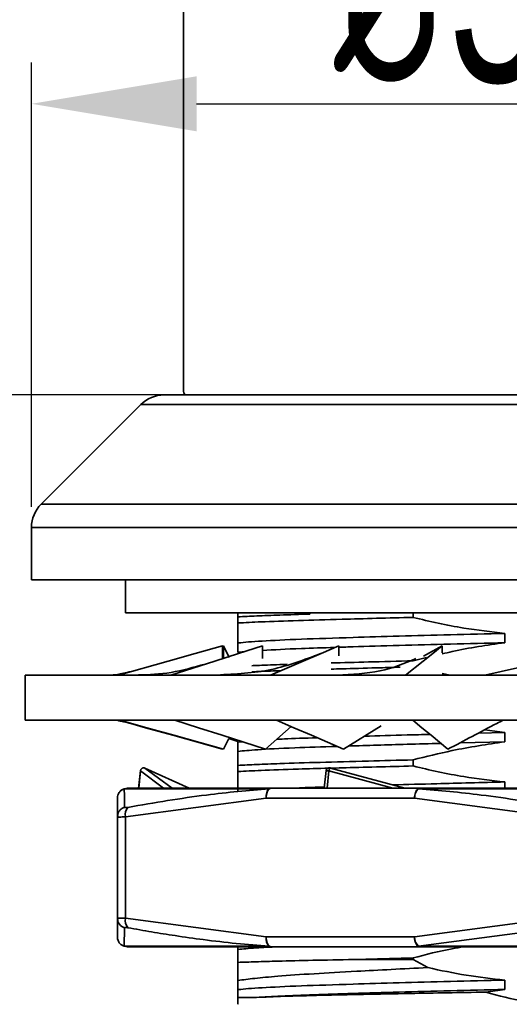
# Model space of a CAD drawing. Header units: millimetres. Extents: x 3024 to 3431, y 1577 to 1865.
# Tile 5 of 13: x 3104 to 3119, y 1758 to 1788. Entities that reach past the tile are written whole.
import ezdxf

# ---------------------------------------------------------------- set-up
doc = ezdxf.new("R2010")
doc.units = ezdxf.units.MM
doc.layers.add('尺寸线层', color=3, linetype='Continuous', lineweight=18)
doc.layers.add('粗实线层', color=7, linetype='Continuous', lineweight=35)
doc.styles.add('标准', font='txt', dxfattribs={"width": 0.667})
doc.dimstyles.new('对齐', dxfattribs={"dimtxt": 3, "dimasz": 2.5, "dimexe": 1.25, "dimexo": 0.625, "dimtad": 1, "dimdsep": 46, "dimtxsty": '标准', "dimcen": 2.5, "dimclrd": 3, "dimclre": 3, "dimclrt": 3, "dimadec": 0, "dimazin": 0, "dimtfac": 1, "dimtmove": 0, "dimatfit": 3, "dimfxl": 1, "dimarcsym": 0})

# ---------------------------------------------------------------- blocks, each defined once
blk = doc.blocks.new('*D21')
at = {"layer": 'Defpoints', "color": 0, "transparency": 16777216}
for p in [(3090.75, 1752.586), (3105.367, 1752.586), (3095.326, 1745.586)]:
    blk.add_point(p, dxfattribs=at)
at = {"layer": '尺寸线层', "color": 3, "linetype": 'Continuous', "lineweight": -2, "transparency": 16777216}
for p, q in [((3090.75, 1757.586), (3090.75, 1762.586)), ((3104.742, 1752.586), (3089.5, 1752.586)), ((3090.75, 1745.586), (3090.75, 1752.586)), ((3094.701, 1745.586), (3089.5, 1745.586)), ((3090.75, 1740.586), (3090.75, 1735.586))]:
    blk.add_line(p, q, dxfattribs=at)
at = {"layer": '尺寸线层', "color": 3, "transparency": 16777216}
for points in [[(3089.917, 1757.586), (3091.584, 1757.586), (3090.75, 1752.586)], [(3089.917, 1740.586), (3091.584, 1740.586), (3090.75, 1745.586)]]:
    blk.add_solid(points, dxfattribs=at)
at = {"layer": '尺寸线层', "color": 3, "transparency": 16777216, "insert": (3087.125, 1749.086), "char_height": 6, "attachment_point": 5, "rotation": 90, "style": '标准'}
blk.add_mtext('7', dxfattribs=at)
blk = doc.blocks.new('*D22')
at = {"layer": 'Defpoints', "color": 0, "transparency": 16777216}
for p in [(3104.226, 1770.786), (3076.47, 1745.586), (3095.326, 1745.586)]:
    blk.add_point(p, dxfattribs=at)
at = {"layer": '尺寸线层', "color": 3, "linetype": 'Continuous', "lineweight": -2, "transparency": 16777216}
for p, q in [((3103.601, 1770.786), (3075.22, 1770.786)), ((3076.47, 1765.786), (3076.47, 1750.586)), ((3094.701, 1745.586), (3075.22, 1745.586))]:
    blk.add_line(p, q, dxfattribs=at)
at = {"layer": '尺寸线层', "color": 3, "transparency": 16777216}
for points in [[(3075.637, 1765.786), (3077.304, 1765.786), (3076.47, 1770.786)], [(3075.637, 1750.586), (3077.304, 1750.586), (3076.47, 1745.586)]]:
    blk.add_solid(points, dxfattribs=at)
at = {"layer": '尺寸线层', "color": 3, "transparency": 16777216, "insert": (3072.845, 1758.186), "char_height": 6, "attachment_point": 5, "rotation": 90, "style": '标准'}
blk.add_mtext('25', dxfattribs=at)
blk = doc.blocks.new('*D23')
at = {"layer": 'Defpoints', "color": 0, "transparency": 16777216}
for p in [(3136.426, 1785.204), (3104.226, 1772.372), (3136.426, 1772.372)]:
    blk.add_point(p, dxfattribs=at)
at = {"layer": '尺寸线层', "color": 3, "linetype": 'Continuous', "lineweight": -2, "transparency": 16777216}
for p, q in [((3104.226, 1772.997), (3104.226, 1786.454)), ((3136.426, 1772.997), (3136.426, 1786.454)), ((3109.226, 1785.204), (3131.426, 1785.204))]:
    blk.add_line(p, q, dxfattribs=at)
at = {"layer": '尺寸线层', "color": 3, "transparency": 16777216}
for points in [[(3109.226, 1786.037), (3109.226, 1784.37), (3104.226, 1785.204)], [(3131.426, 1786.037), (3131.426, 1784.37), (3136.426, 1785.204)]]:
    blk.add_solid(points, dxfattribs=at)
at = {"layer": '尺寸线层', "color": 3, "transparency": 16777216, "insert": (3120.326, 1788.829), "char_height": 6, "attachment_point": 5, "style": '标准'}
blk.add_mtext('{\\fISOCPEUR|b0|i0|c134|p34;%%C}32.2', dxfattribs=at)
blk = doc.blocks.new('*D25')
at = {"layer": 'Defpoints', "color": 0, "transparency": 16777216}
for p in [(3076.47, 1809.386), (3113.812, 1809.386), (3104.226, 1770.786)]:
    blk.add_point(p, dxfattribs=at)
at = {"layer": '尺寸线层', "color": 3, "linetype": 'Continuous', "lineweight": -2, "transparency": 16777216}
for p, q in [((3113.187, 1809.386), (3075.22, 1809.386)), ((3076.47, 1775.786), (3076.47, 1804.386)), ((3103.601, 1770.786), (3075.22, 1770.786))]:
    blk.add_line(p, q, dxfattribs=at)
at = {"layer": '尺寸线层', "color": 3, "transparency": 16777216}
for points in [[(3075.637, 1804.386), (3077.304, 1804.386), (3076.47, 1809.386)], [(3075.637, 1775.786), (3077.304, 1775.786), (3076.47, 1770.786)]]:
    blk.add_solid(points, dxfattribs=at)
at = {"layer": '尺寸线层', "color": 3, "transparency": 16777216, "insert": (3072.845, 1790.086), "char_height": 6, "attachment_point": 5, "rotation": 90, "style": '标准'}
blk.add_mtext('38.6', dxfattribs=at)
blk = doc.blocks.new('*D27')
at = {"layer": 'Defpoints', "color": 0, "transparency": 16777216}
for p in [(3089.195, 1776.386), (3108.926, 1776.386), (3104.226, 1770.786)]:
    blk.add_point(p, dxfattribs=at)
at = {"layer": '尺寸线层', "color": 3, "linetype": 'Continuous', "lineweight": -2, "transparency": 16777216}
for p, q in [((3089.195, 1781.386), (3089.195, 1786.386)), ((3108.301, 1776.386), (3087.945, 1776.386)), ((3089.195, 1770.786), (3089.195, 1776.386)), ((3103.601, 1770.786), (3087.945, 1770.786)), ((3089.195, 1765.786), (3089.195, 1760.786))]:
    blk.add_line(p, q, dxfattribs=at)
at = {"layer": '尺寸线层', "color": 3, "transparency": 16777216}
for points in [[(3088.362, 1781.386), (3090.029, 1781.386), (3089.195, 1776.386)], [(3088.362, 1765.786), (3090.029, 1765.786), (3089.195, 1770.786)]]:
    blk.add_solid(points, dxfattribs=at)
at = {"layer": '尺寸线层', "color": 3, "transparency": 16777216, "insert": (3085.57, 1773.586), "char_height": 6, "attachment_point": 5, "rotation": 90, "style": '标准'}
blk.add_mtext('6', dxfattribs=at)

msp = doc.modelspace()

# ---------------------------------------------------------------- linework, layer by layer
at = {"layer": '粗实线层'}
for p, q in [((3108.826, 1808.386), (3108.826, 1776.486)), ((3107.533, 1776.093), (3104.518, 1773.079)), ((3107.533, 1776.093), (3133.118, 1776.093)), ((3104.518, 1773.079), (3136.133, 1773.079)), ((3104.226, 1772.372), (3104.226, 1770.786)), ((3104.226, 1772.372), (3136.426, 1772.372)), ((3104.226, 1770.786), (3120.326, 1770.786)), ((3107.076, 1770.786), (3107.076, 1769.786)), ((3107.076, 1769.786), (3133.576, 1769.786)), ((3110.476, 1769.786), (3110.476, 1769.665)), ((3110.476, 1769.665), (3110.476, 1769.48)), ((3112.653, 1769.786), (3112.653, 1769.749)), ((3115.776, 1769.648), (3115.776, 1769.786)), ((3118.554, 1768.881), (3118.554, 1769.163)), ((3110.004, 1768.401), (3110.004, 1768.788)), ((3110.036, 1768.788), (3110.004, 1768.779)), ((3110.036, 1768.411), (3110.036, 1768.788)), ((3110.036, 1768.788), (3110.212, 1768.434)), ((3110.476, 1768.871), (3110.476, 1768.589)), ((3111.217, 1768.407), (3111.217, 1768.788)), ((3113.529, 1768.489), (3113.529, 1768.788)), ((3116.661, 1768.788), (3116.093, 1768.469)), ((3116.661, 1768.574), (3116.661, 1768.788)), ((3115.776, 1768.333), (3116.184, 1768.429)), ((3115.776, 1768.331), (3115.776, 1768.333)), ((3104.037, 1767.903), (3104.037, 1766.538)), ((3136.615, 1767.903), (3104.037, 1767.903)), ((3116.895, 1767.903), (3116.661, 1767.948)), ((3118.933, 1768.123), (3117.948, 1767.903)), ((3104.037, 1766.538), (3136.615, 1766.538)), ((3113.669, 1765.654), (3114.813, 1766.368)), ((3111.309, 1765.654), (3112.082, 1766.347)), ((3117.758, 1766.143), (3118.554, 1766.163)), ((3118.554, 1766.163), (3117.945, 1766.242)), ((3118.554, 1765.881), (3118.554, 1766.163)), ((3110.036, 1765.654), (3110.198, 1765.979)), ((3110.198, 1765.979), (3110.476, 1765.89)), ((3110.476, 1765.871), (3110.6, 1765.882)), ((3110.476, 1765.871), (3110.476, 1765.589)), ((3118.554, 1765.881), (3117.198, 1765.847)), ((3110.004, 1765.663), (3110.004, 1765.654)), ((3110.476, 1765.165), (3110.476, 1764.98)), ((3115.776, 1765.148), (3115.776, 1765.333)), ((3107.521, 1765.009), (3107.468, 1764.469)), ((3107.524, 1765.001), (3107.473, 1764.472)), ((3108.224, 1764.472), (3107.524, 1765.001)), ((3107.659, 1765.085), (3108.48, 1764.472)), ((3108.999, 1764.472), (3107.659, 1765.085)), ((3113.147, 1765.009), (3113.09, 1764.472)), ((3113.228, 1765.001), (3113.174, 1764.472)), ((3115.164, 1764.472), (3113.228, 1765.001)), ((3113.273, 1765.085), (3115.53, 1764.472)), ((3118.554, 1764.472), (3118.554, 1764.663)), ((3107.034, 1764.458), (3107.126, 1764.472)), ((3107.035, 1764.458), (3107.126, 1764.472)), ((3111.418, 1764.458), (3107.035, 1764.458)), ((3111.479, 1764.472), (3111.418, 1764.458)), ((3111.479, 1764.472), (3111.433, 1764.458)), ((3115.972, 1764.472), (3111.479, 1764.472)), ((3115.927, 1764.458), (3115.972, 1764.472)), ((3115.942, 1764.458), (3115.972, 1764.472)), ((3124.709, 1764.458), (3115.942, 1764.458)), ((3106.826, 1763.61), (3106.826, 1764.172)), ((3111.329, 1764.172), (3107.076, 1763.61)), ((3115.822, 1764.172), (3111.329, 1764.172)), ((3120.076, 1763.61), (3115.822, 1764.172)), ((3106.826, 1763.61), (3106.84, 1763.701)), ((3106.843, 1763.603), (3106.826, 1763.61)), ((3106.826, 1760.535), (3106.826, 1763.61)), ((3106.826, 1763.61), (3106.843, 1763.603)), ((3107.076, 1763.61), (3107.076, 1760.535)), ((3106.826, 1760.535), (3106.843, 1760.542)), ((3106.826, 1759.972), (3106.826, 1760.535)), ((3107.076, 1760.535), (3111.329, 1759.972)), ((3115.822, 1759.972), (3120.076, 1760.535)), ((3107.045, 1760.25), (3107.034, 1759.687)), ((3120.225, 1760.25), (3115.942, 1759.687)), ((3115.822, 1759.972), (3111.329, 1759.972)), ((3107.034, 1759.687), (3107.126, 1759.672)), ((3110.476, 1759.672), (3110.476, 1759.589)), ((3111.479, 1759.672), (3115.972, 1759.672)), ((3115.942, 1759.687), (3115.972, 1759.672)), ((3110.476, 1759.199), (3110.476, 1758.65)), ((3113.979, 1759.286), (3115.776, 1759.333)), ((3113.979, 1759.286), (3115.776, 1759.286)), ((3115.776, 1759.286), (3115.776, 1759.333)), ((3116.225, 1759.04), (3115.776, 1759.286)), ((3110.476, 1758.65), (3110.476, 1758.371)), ((3118.554, 1758.381), (3118.554, 1758.663)), ((3110.476, 1758.371), (3110.476, 1758.138)), ((3117.977, 1758.299), (3118.554, 1758.381)), ((3111.033, 1758.138), (3110.476, 1758.138))]:
    msp.add_line(p, q, dxfattribs=at)
at = {"layer": '粗实线层', "flags": 128}
for points in [[(3110.004, 1768.788), (3109.185, 1768.557), (3108.366, 1768.327), (3106.863, 1767.903)], [(3111.217, 1768.788), (3110.494, 1768.557), (3109.771, 1768.327), (3108.445, 1767.903)], [(3113.529, 1768.788), (3112.99, 1768.557), (3112.45, 1768.327), (3111.46, 1767.903)], [(3116.661, 1768.788), (3116.37, 1768.557), (3116.079, 1768.327), (3115.545, 1767.903)], [(3106.904, 1766.538), (3107.721, 1766.308), (3108.537, 1766.077), (3110.036, 1765.654)], [(3107.231, 1766.435), (3107.682, 1766.308), (3108.501, 1766.077), (3110.004, 1765.654)], [(3108.564, 1766.538), (3109.28, 1766.308), (3109.996, 1766.077), (3111.309, 1765.654)], [(3111.643, 1766.538), (3112.171, 1766.308), (3112.7, 1766.077), (3113.669, 1765.654)], [(3115.769, 1766.538), (3116.046, 1766.308), (3116.324, 1766.077), (3116.832, 1765.654)], [(3115.972, 1759.672), (3115.943, 1759.678), (3115.915, 1759.695), (3115.889, 1759.723), (3115.866, 1759.76), (3115.847, 1759.806), (3115.833, 1759.858), (3115.825, 1759.914), (3115.822, 1759.972)]]:
    msp.add_lwpolyline(points, dxfattribs=at)
at = {"layer": '粗实线层'}
for centre, radius, start, end in [((3108.24, 1775.386), 1, 90, 135), ((3108.926, 1776.486), 0.1, 180, 270), ((3105.226, 1772.372), 1, 135, 180), ((3113.244, 1764.995), 0.1, 75.1938, 180), ((3107.363, 1763.69), 0.298, 136.7199, 195.7023), ((3107.122, 1760.537), 0.297, 180.2395, 254.8817), ((3107.363, 1760.455), 0.298, 164.2977, 223.2801), ((3107.124, 1759.972), 0.299, 180.0016, 202.2936), ((3111.659, 1759.919), 0.334, 170.7603, 223.9009), ((3116.191, 1759.96), 0.37, 178.0581, 227.5633), ((3111.48, 1759.81), 0.137, 243.2438, 269.6736), ((3111.48, 1759.757), 0.0845, 236.3116, 269.1257)]:
    msp.add_arc(centre, radius, start, end, dxfattribs=at)
for points, knots in [([(3120.326, 1776.386), (3119.851, 1776.386), (3118.886, 1776.386), (3117.44, 1776.386), (3116.117, 1776.386), (3114.941, 1776.386), (3113.567, 1776.386), (3112.316, 1776.386), (3111.239, 1776.386), (3110.532, 1776.386), (3109.932, 1776.386), (3109.396, 1776.386), (3108.971, 1776.386), (3108.691, 1776.386), (3108.656, 1776.386), (3108.64, 1776.386), (3108.64, 1776.386), (3108.64, 1776.386), (3108.64, 1776.386), (3108.506, 1776.386), (3108.373, 1776.386), (3108.24, 1776.386)], [0, 0, 0, 0, 0.077637, 0.157682, 0.239994, 0.304318, 0.368672, 0.499912, 0.565606, 0.631328, 0.695653, 0.760006, 0.842293, 0.922344, 1, 1, 1, 1, 1, 1, 1.616012, 1.616012, 1.616012, 1.616012]), ([(3108.926, 1776.386), (3108.962, 1776.386), (3109.038, 1776.386), (3109.564, 1776.386), (3110.185, 1776.386), (3110.772, 1776.386), (3111.461, 1776.386), (3112.512, 1776.386), (3113.732, 1776.386), (3115.073, 1776.386), (3116.443, 1776.386), (3118.198, 1776.386), (3120.326, 1776.386), (3122.453, 1776.386), (3124.208, 1776.386), (3125.579, 1776.386), (3126.581, 1776.386), (3127.526, 1776.386), (3128.691, 1776.386), (3129.682, 1776.386), (3130.466, 1776.386), (3131.087, 1776.386), (3131.613, 1776.386), (3131.689, 1776.386), (3131.726, 1776.386)], [0, 0, 0, 0, 0.058229, 0.119945, 0.152135, 0.18431, 0.217184, 0.250044, 0.31569, 0.34788, 0.380055, 0.441771, 0.5, 0.558229, 0.619945, 0.652135, 0.68431, 0.717184, 0.750044, 0.81569, 0.84788, 0.880055, 0.941771, 1, 1, 1, 1]), ([(3110.476, 1769.665), (3110.658, 1769.674), (3111.026, 1769.693), (3111.751, 1769.721), (3112.342, 1769.739), (3112.653, 1769.749)], [0, 0, 0, 0, 0.3185955, 0.6412981, 1, 1, 1, 1]), ([(3115.776, 1769.648), (3115.402, 1769.638), (3114.649, 1769.62), (3113.465, 1769.588), (3112.258, 1769.553), (3111.202, 1769.516), (3110.698, 1769.491), (3110.476, 1769.48)], [0, 0, 0, 0, 0.1639771, 0.3301956, 0.5658993, 0.8084382, 1, 1, 1, 1]), ([(3118.554, 1769.163), (3118.139, 1769.211), (3117.464, 1769.288), (3116.539, 1769.465), (3116.03, 1769.587), (3115.776, 1769.648)], [0, 0, 0, 0, 0.443937, 0.721734, 1, 1, 1, 1]), ([(3110.476, 1769.48), (3110.476, 1769.367), (3110.476, 1769.112), (3110.476, 1768.958), (3110.476, 1768.871)], [0, 0, 0, 0, 0.440151, 1, 1, 1, 1]), ([(3110.476, 1768.871), (3110.486, 1768.873), (3110.636, 1768.892), (3111.13, 1768.932), (3112.318, 1768.988), (3113.779, 1769.035), (3115.338, 1769.08), (3116.887, 1769.122), (3117.999, 1769.149), (3118.554, 1769.163)], [0, 0, 0, 0, 0.013578, 0.203971, 0.393642, 0.579217, 0.718648, 0.859589, 1, 1, 1, 1]), ([(3118.554, 1768.881), (3117.998, 1768.867), (3116.884, 1768.84), (3115.35, 1768.798), (3114.195, 1768.765), (3113.671, 1768.748), (3113.529, 1768.743)], [0, 0, 0, 0, 0.297316, 0.595753, 0.890993, 1, 1, 1, 1]), ([(3116.661, 1768.542), (3116.76, 1768.566), (3117.384, 1768.717), (3118.02, 1768.806), (3118.554, 1768.881)], [0, 0, 0, 0, 0.160113, 1, 1, 1, 1]), ([(3112.972, 1768.55), (3112.485, 1768.365), (3111.481, 1767.984), (3110.397, 1767.931), (3109.838, 1767.903)], [0, 0, 0, 0, 0.4844011, 1, 1, 1, 1]), ([(3110.64, 1768.604), (3110.589, 1768.6), (3110.519, 1768.595), (3110.485, 1768.59), (3110.476, 1768.589)], [0, 0, 0, 0, 0.726529, 1, 1, 1, 1]), ([(3113.414, 1768.739), (3113.058, 1768.728), (3112.144, 1768.699), (3111.568, 1768.668), (3111.217, 1768.65)], [0, 0, 0, 0, 0.3897109, 1, 1, 1, 1]), ([(3109.488, 1768.236), (3109.138, 1768.137), (3108.431, 1767.938), (3107.786, 1767.915), (3107.461, 1767.904)], [0, 0, 0, 0, 0.495574, 1, 1, 1, 1]), ([(3110.894, 1768.185), (3110.945, 1768.187), (3111.186, 1768.199), (3111.537, 1768.213), (3111.894, 1768.224), (3111.969, 1768.227)], [0, 0, 0, 0, 0.17309, 0.825728, 1, 1, 1, 1]), ([(3113.296, 1768.267), (3113.664, 1768.278), (3114.426, 1768.299), (3115.316, 1768.321), (3115.776, 1768.333)], [0, 0, 0, 0, 0.4828526, 1, 1, 1, 1]), ([(3115.861, 1768.401), (3115.516, 1768.256), (3114.831, 1767.968), (3113.929, 1767.925), (3113.481, 1767.903)], [0, 0, 0, 0, 0.503494, 1, 1, 1, 1]), ([(3107.24, 1768.01), (3107.081, 1767.973), (3106.771, 1767.901), (3106.72, 1767.903), (3106.695, 1767.904)], [0, 0, 0, 0, 0.5136152, 1, 1, 1, 1]), ([(3111.766, 1768.034), (3111.557, 1768.027), (3111.224, 1768.016), (3110.99, 1768.004), (3110.903, 1768)], [0, 0, 0, 0, 0.627573, 1, 1, 1, 1]), ([(3115.383, 1768.138), (3115.144, 1768.132), (3114.528, 1768.116), (3113.819, 1768.097), (3113.406, 1768.085), (3113.298, 1768.082)], [0, 0, 0, 0, 0.3199331, 0.82294, 1, 1, 1, 1]), ([(3106.839, 1766.522), (3106.846, 1766.521), (3106.907, 1766.515), (3107.083, 1766.471), (3107.24, 1766.432)], [0, 0, 0, 0, 0.107767, 1, 1, 1, 1]), ([(3116.832, 1765.654), (3117.322, 1765.915), (3117.873, 1766.209), (3118.445, 1766.505), (3118.51, 1766.538)], [0, 0, 0, 0, 0.8876744, 1, 1, 1, 1]), ([(3114.302, 1766.049), (3114.72, 1766.062), (3115.343, 1766.08), (3116.056, 1766.099), (3116.29, 1766.105)], [0, 0, 0, 0, 0.671535, 1, 1, 1, 1]), ([(3111.643, 1765.953), (3111.719, 1765.957), (3112.036, 1765.975), (3112.507, 1765.992), (3112.866, 1766.004)], [0, 0, 0, 0, 0.239895, 1, 1, 1, 1]), ([(3116.618, 1765.832), (3116.272, 1765.823), (3115.257, 1765.796), (3114.395, 1765.77), (3113.828, 1765.753)], [0, 0, 0, 0, 0.341129, 1, 1, 1, 1]), ([(3115.776, 1765.333), (3116.17, 1765.432), (3117.086, 1765.662), (3118.021, 1765.801), (3118.554, 1765.881)], [0, 0, 0, 0, 0.4296537, 1, 1, 1, 1]), ([(3113.469, 1765.741), (3113.026, 1765.727), (3112.043, 1765.695), (3111.007, 1765.642), (3110.648, 1765.606), (3110.476, 1765.589)], [0, 0, 0, 0, 0.297515, 0.661551, 1, 1, 1, 1]), ([(3110.476, 1765.589), (3110.476, 1765.549), (3110.476, 1765.484), (3110.476, 1765.329), (3110.476, 1765.22), (3110.476, 1765.165)], [0, 0, 0, 0, 0.432945, 0.71627, 1, 1, 1, 1]), ([(3110.476, 1765.165), (3110.658, 1765.174), (3111.025, 1765.193), (3111.837, 1765.224), (3112.943, 1765.258), (3114.312, 1765.296), (3115.319, 1765.321), (3115.776, 1765.333)], [0, 0, 0, 0, 0.15935, 0.320754, 0.556459, 0.798999, 1, 1, 1, 1]), ([(3107.659, 1765.085), (3107.653, 1765.087), (3107.641, 1765.091), (3107.621, 1765.092), (3107.597, 1765.088), (3107.575, 1765.078), (3107.555, 1765.062), (3107.539, 1765.043), (3107.529, 1765.022), (3107.526, 1765.008), (3107.524, 1765.001)], [0, 0, 0, 0, 0.105355, 0.222323, 0.352719, 0.496693, 0.629177, 0.761936, 0.892697, 1, 1, 1, 1]), ([(3113.22, 1765.08), (3112.907, 1765.071), (3112.129, 1765.049), (3111.205, 1765.016), (3110.699, 1764.991), (3110.476, 1764.98)], [0, 0, 0, 0, 0.273228, 0.679287, 1, 1, 1, 1]), ([(3110.476, 1764.98), (3110.476, 1764.867), (3110.476, 1764.612), (3110.476, 1764.458), (3110.476, 1764.371)], [0, 0, 0, 0, 0.440151, 1, 1, 1, 1]), ([(3113.228, 1765.001), (3113.221, 1765.002), (3113.206, 1765.003), (3113.186, 1765.005), (3113.168, 1765.006), (3113.153, 1765.006), (3113.145, 1765.006), (3113.144, 1765.005), (3113.147, 1765.003), (3113.153, 1765.002), (3113.156, 1765.001)], [0, 0, 0, 0, 0.118731, 0.23691, 0.369999, 0.502721, 0.647216, 0.766903, 0.888947, 1, 1, 1, 1]), ([(3113.273, 1765.085), (3113.273, 1765.087), (3113.271, 1765.091), (3113.268, 1765.092), (3113.262, 1765.088), (3113.256, 1765.078), (3113.249, 1765.062), (3113.241, 1765.043), (3113.234, 1765.022), (3113.23, 1765.008), (3113.228, 1765.001)], [0, 0, 0, 0, 0.105357, 0.222324, 0.352717, 0.496687, 0.629173, 0.761934, 0.892697, 1, 1, 1, 1]), ([(3115.776, 1765.148), (3115.404, 1765.138), (3114.655, 1765.12), (3113.815, 1765.097), (3113.397, 1765.085), (3113.285, 1765.082)], [0, 0, 0, 0, 0.4193597, 0.8444518, 1, 1, 1, 1]), ([(3118.554, 1764.663), (3118.139, 1764.711), (3117.464, 1764.788), (3116.539, 1764.965), (3116.03, 1765.087), (3115.776, 1765.148)], [0, 0, 0, 0, 0.443937, 0.721734, 1, 1, 1, 1]), ([(3115.157, 1764.574), (3115.594, 1764.586), (3116.643, 1764.616), (3117.85, 1764.646), (3118.554, 1764.663)], [0, 0, 0, 0, 0.416719, 1, 1, 1, 1]), ([(3107.035, 1764.458), (3107.001, 1764.443), (3106.943, 1764.418), (3106.878, 1764.348), (3106.834, 1764.267), (3106.828, 1764.204), (3106.826, 1764.172)], [0, 0, 0, 0, 0.2845948, 0.5014539, 0.750727, 1, 1, 1, 1]), ([(3107.045, 1763.895), (3107.044, 1763.966), (3107.042, 1764.107), (3107.038, 1764.263), (3107.036, 1764.382), (3107.035, 1764.433), (3107.035, 1764.458)], [0, 0, 0, 0, 0.28263, 0.558533, 0.780412, 1, 1, 1, 1]), ([(3111.479, 1764.472), (3110.945, 1764.472), (3109.877, 1764.472), (3108.63, 1764.472), (3107.656, 1764.472), (3107.302, 1764.472), (3107.126, 1764.472)], [0, 0, 0, 0, 0.25, 0.5, 0.75, 1, 1, 1, 1]), ([(3111.418, 1764.458), (3111.103, 1764.433), (3110.471, 1764.382), (3109.447, 1764.263), (3108.337, 1764.106), (3107.546, 1763.966), (3107.146, 1763.895)], [0, 0, 0, 0, 0.219794, 0.441895, 0.717584, 1, 1, 1, 1]), ([(3112.094, 1764.472), (3112.305, 1764.483), (3112.581, 1764.496), (3112.997, 1764.508), (3113.094, 1764.511)], [0, 0, 0, 0, 0.765756, 1, 1, 1, 1]), ([(3115.942, 1764.458), (3115.924, 1764.443), (3115.894, 1764.418), (3115.857, 1764.347), (3115.831, 1764.267), (3115.825, 1764.204), (3115.822, 1764.172)], [0, 0, 0, 0, 0.2885114, 0.5014397, 0.7507198, 1, 1, 1, 1]), ([(3120.225, 1763.895), (3119.823, 1763.966), (3119.03, 1764.107), (3117.916, 1764.263), (3116.89, 1764.382), (3116.257, 1764.433), (3115.942, 1764.458)], [0, 0, 0, 0, 0.282616, 0.558504, 0.780398, 1, 1, 1, 1]), ([(3124.679, 1764.472), (3123.968, 1764.472), (3122.547, 1764.472), (3120.326, 1764.472), (3118.104, 1764.472), (3116.683, 1764.472), (3115.972, 1764.472)], [0, 0, 0, 0, 0.25, 0.5, 0.75, 1, 1, 1, 1]), ([(3106.84, 1763.701), (3106.836, 1763.682), (3106.829, 1763.644), (3106.838, 1763.609), (3106.843, 1763.592)], [0, 0, 0, 0, 0.496053, 1, 1, 1, 1]), ([(3106.84, 1763.701), (3106.84, 1763.701), (3106.846, 1763.734), (3106.885, 1763.791), (3106.954, 1763.861), (3107.015, 1763.884), (3107.045, 1763.895)], [0, 0, 0, 0, 0.0026776, 0.3410117, 0.6793458, 1, 1, 1, 1]), ([(3107.146, 1763.895), (3107.131, 1763.893), (3107.102, 1763.888), (3107.07, 1763.886), (3107.049, 1763.888), (3107.046, 1763.893), (3107.045, 1763.895)], [0, 0, 0, 0, 0.250654, 0.499905, 0.749188, 1, 1, 1, 1]), ([(3107.076, 1763.61), (3107.04, 1763.607), (3106.968, 1763.603), (3106.886, 1763.6), (3106.857, 1763.602), (3106.843, 1763.603)], [0, 0, 0, 0, 0.333428, 0.666648, 1, 1, 1, 1]), ([(3106.843, 1760.553), (3106.838, 1760.536), (3106.829, 1760.501), (3106.836, 1760.463), (3106.84, 1760.444)], [0, 0, 0, 0, 0.504145, 1, 1, 1, 1]), ([(3106.843, 1760.542), (3106.857, 1760.542), (3106.886, 1760.544), (3106.968, 1760.542), (3107.04, 1760.538), (3107.076, 1760.535)], [0, 0, 0, 0, 0.333576, 0.666796, 1, 1, 1, 1]), ([(3107.146, 1760.25), (3107.132, 1760.252), (3107.104, 1760.257), (3107.072, 1760.259), (3107.049, 1760.258), (3107.046, 1760.253), (3107.045, 1760.25)], [0, 0, 0, 0, 0.237985, 0.473131, 0.736469, 1, 1, 1, 1]), ([(3111.418, 1759.687), (3111.087, 1759.714), (3110.423, 1759.767), (3109.474, 1759.879), (3108.62, 1760), (3107.859, 1760.121), (3107.385, 1760.207), (3107.146, 1760.25)], [0, 0, 0, 0, 0.231019, 0.464308, 0.66489, 0.831107, 1, 1, 1, 1]), ([(3106.826, 1759.972), (3106.83, 1759.934), (3106.838, 1759.862), (3106.894, 1759.775), (3106.961, 1759.716), (3107.011, 1759.696), (3107.034, 1759.687)], [0, 0, 0, 0, 0.303568, 0.571413, 0.803528, 1, 1, 1, 1]), ([(3111.418, 1759.687), (3110.884, 1759.687), (3109.808, 1759.687), (3108.547, 1759.687), (3107.565, 1759.687), (3107.211, 1759.687), (3107.034, 1759.687)], [0, 0, 0, 0, 0.248313, 0.500028, 0.751729, 1, 1, 1, 1]), ([(3107.126, 1759.672), (3107.301, 1759.672), (3107.654, 1759.672), (3108.629, 1759.672), (3109.881, 1759.672), (3110.949, 1759.672), (3111.479, 1759.672)], [0, 0, 0, 0, 0.248295, 0.5, 0.751705, 1, 1, 1, 1]), ([(3111.684, 1759.672), (3111.451, 1759.661), (3110.876, 1759.633), (3110.625, 1759.606), (3110.476, 1759.589)], [0, 0, 0, 0, 0.40601, 1, 1, 1, 1]), ([(3110.476, 1759.589), (3110.476, 1759.546), (3110.476, 1759.46), (3110.476, 1759.286), (3110.476, 1759.199)], [0, 0, 0, 0, 0.498847, 1, 1, 1, 1]), ([(3115.776, 1759.333), (3116.169, 1759.436), (3116.677, 1759.57), (3117.196, 1759.653), (3117.315, 1759.672)], [0, 0, 0, 0, 0.7721671, 1, 1, 1, 1]), ([(3124.717, 1759.687), (3124.006, 1759.687), (3122.574, 1759.687), (3120.33, 1759.687), (3118.086, 1759.687), (3116.653, 1759.687), (3115.942, 1759.687)], [0, 0, 0, 0, 0.248271, 0.499972, 0.751687, 1, 1, 1, 1]), ([(3115.972, 1759.672), (3116.678, 1759.672), (3118.099, 1759.672), (3120.326, 1759.672), (3122.552, 1759.672), (3123.973, 1759.672), (3124.679, 1759.672)], [0, 0, 0, 0, 0.248295, 0.5, 0.751705, 1, 1, 1, 1]), ([(3110.476, 1759.199), (3110.649, 1759.205), (3110.998, 1759.218), (3111.747, 1759.24), (3112.712, 1759.262), (3113.554, 1759.278), (3113.979, 1759.286)], [0, 0, 0, 0, 0.214165, 0.431128, 0.712367, 1, 1, 1, 1]), ([(3116.225, 1759.04), (3115.851, 1759.022), (3115.096, 1758.985), (3113.923, 1758.922), (3112.73, 1758.856), (3111.713, 1758.785), (3110.948, 1758.715), (3110.634, 1758.672), (3110.476, 1758.65)], [0, 0, 0, 0, 0.139356, 0.280679, 0.476083, 0.677176, 0.837013, 1, 1, 1, 1]), ([(3118.554, 1758.663), (3118.163, 1758.706), (3117.381, 1758.793), (3116.611, 1758.957), (3116.225, 1759.04)], [0, 0, 0, 0, 0.498842, 1, 1, 1, 1]), ([(3118.554, 1758.663), (3117.999, 1758.649), (3116.887, 1758.622), (3115.338, 1758.58), (3113.779, 1758.535), (3112.318, 1758.488), (3111.13, 1758.432), (3110.636, 1758.392), (3110.486, 1758.373), (3110.476, 1758.371)], [0, 0, 0, 0, 0.1404112, 0.2813521, 0.4207826, 0.6063582, 0.7960291, 0.9864219, 1, 1, 1, 1]), ([(3111.033, 1758.138), (3111.269, 1758.152), (3111.737, 1758.18), (3112.746, 1758.22), (3113.945, 1758.257), (3115.338, 1758.298), (3116.887, 1758.34), (3117.999, 1758.367), (3118.554, 1758.381)], [0, 0, 0, 0, 0.167451, 0.332703, 0.495357, 0.662575, 0.831605, 1, 1, 1, 1]), ([(3122.919, 1758.381), (3122.506, 1758.255), (3121.668, 1758), (3120.394, 1757.89), (3119.145, 1757.979), (3118.369, 1758.192), (3117.977, 1758.299)], [0, 0, 0, 0, 0.257204, 0.521309, 0.757645, 1, 1, 1, 1]), ([(3110.476, 1758.138), (3110.476, 1758.048), (3110.476, 1757.919), (3110.476, 1757.943), (3110.476, 1757.951)], [0, 0, 0, 0, 0.701682, 1, 1, 1, 1]), ([(3117.977, 1758.299), (3117.586, 1758.292), (3116.798, 1758.279), (3115.544, 1758.255), (3114.235, 1758.229), (3112.943, 1758.201), (3111.81, 1758.171), (3111.295, 1758.149), (3111.033, 1758.138)], [0, 0, 0, 0, 0.126748, 0.255387, 0.42993, 0.609536, 0.801305, 1, 1, 1, 1])]:
    msp.add_open_spline(points, degree=3, knots=knots, dxfattribs=at)
for points in [[(3106.826, 1764.172), (3106.828, 1764.204), (3106.834, 1764.267), (3106.88, 1764.352), (3106.947, 1764.421), (3107.005, 1764.446), (3107.034, 1764.458)], [(3111.329, 1764.172), (3111.329, 1764.204), (3111.328, 1764.267), (3111.346, 1764.352), (3111.376, 1764.421), (3111.404, 1764.445), (3111.418, 1764.458)], [(3111.433, 1764.458), (3111.419, 1764.446), (3111.39, 1764.421), (3111.356, 1764.352), (3111.333, 1764.267), (3111.33, 1764.204), (3111.329, 1764.172)], [(3115.822, 1764.172), (3115.824, 1764.204), (3115.826, 1764.267), (3115.849, 1764.352), (3115.883, 1764.421), (3115.912, 1764.446), (3115.927, 1764.458)], [(3111.433, 1759.687), (3111.419, 1759.699), (3111.39, 1759.724), (3111.356, 1759.793), (3111.333, 1759.878), (3111.33, 1759.941), (3111.329, 1759.972)]]:
    msp.add_open_spline(points, degree=3, dxfattribs=at)

# ---------------------------------------------------------------- dimensions: what is measured, and where the dimension line sits
at = {"layer": '尺寸线层'}
for base, p1, p2, angle, override, picture, middle in [((3076.47, 1809.386), (3104.226, 1770.786), (3113.812, 1809.386), 90, {"dimtxt": 6, "dimasz": 5, "dimtmove": 1, "dimarcsym": 1}, '*D25', (3072.845, 1790.086)), ((3090.75, 1752.586), (3095.326, 1745.586), (3105.367, 1752.586), 270, {"dimtxt": 6, "dimasz": 5, "dimarcsym": 1}, '*D21', (3087.125, 1749.086))]:
    dim = msp.add_linear_dim(base=base, p1=p1, p2=p2, angle=angle, dimstyle='对齐', override=override, dxfattribs=at)
    dim.commit()
    dim.dimension.update_dxf_attribs({"geometry": picture, "text_midpoint": middle})
dim = msp.add_linear_dim(base=(3136.426, 1785.204), p1=(3104.226, 1772.372), p2=(3136.426, 1772.372), text='{\\fISOCPEUR|b0|i0|c134|p34;%%C}<>', dimstyle='对齐', override={"dimtxt": 6, "dimasz": 5, "dimarcsym": 1}, dxfattribs=at)
dim.commit()
dim.dimension.update_dxf_attribs({"geometry": '*D23', "text_midpoint": (3120.326, 1788.829)})
dim = msp.add_linear_dim(base=(3089.195, 1776.386), p1=(3104.226, 1770.786), p2=(3108.926, 1776.386), angle=90, text='6', dimstyle='对齐', override={"dimtxt": 6, "dimasz": 5, "dimtmove": 1, "dimarcsym": 1}, dxfattribs=at)
dim.commit()
dim.dimension.update_dxf_attribs({"geometry": '*D27', "text_midpoint": (3089.195, 1773.586), "dimtype": 160})
dim = msp.add_linear_dim(base=(3076.47, 1745.586), p1=(3104.226, 1770.786), p2=(3095.326, 1745.586), angle=90, text='25', dimstyle='对齐', override={"dimtxt": 6, "dimasz": 5, "dimarcsym": 1}, dxfattribs=at)
dim.commit()
dim.dimension.update_dxf_attribs({"geometry": '*D22', "text_midpoint": (3072.845, 1758.186)})

doc.saveas('drawing.dxf')
